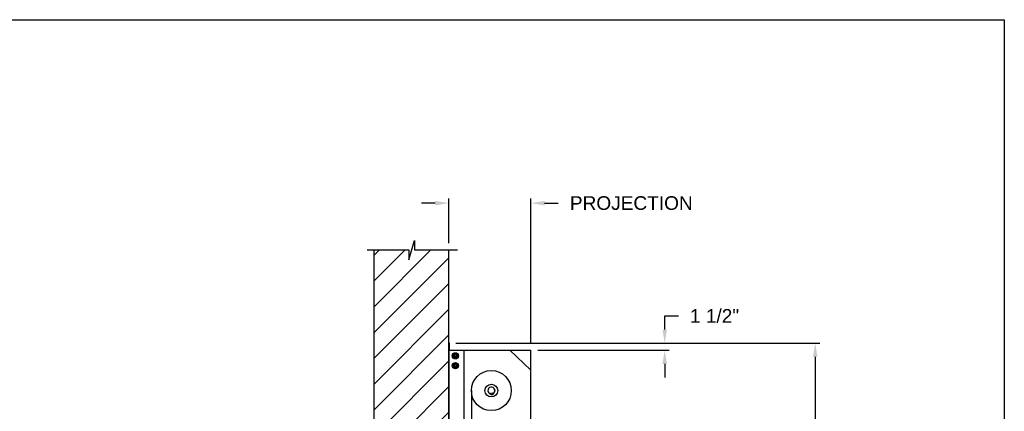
# Model space of a CAD drawing. Header units: inches. Extents: x 170 to 312, y 215 to 248.
# Tile 83 of 256: x 182.29 to 189.06, y 224.81 to 227.49. Entities that reach past the tile are written whole.
import ezdxf

# ---------------------------------------------------------------- set-up
doc = ezdxf.new("R2010")
doc.units = ezdxf.units.IN
doc.header["$LTSCALE"] = 0.25
doc.header["$MEASUREMENT"] = 0
doc.layers.add('ANNOTATIONS', color=1, linetype='Continuous')
doc.layers.add('MOTOR LH', color=7, linetype='Continuous')
doc.styles.add('ARIAL', font='arial.ttf', dxfattribs={"height": 0.09375})
doc.dimstyles.new('STANDARD$0', dxfattribs={"dimtxt": 0.09375, "dimasz": 0.09375, "dimexe": 0.03125, "dimexo": 0.046875, "dimgap": 0.09, "dimtad": 0, "dimtih": 1, "dimtoh": 1, "dimdec": 4, "dimzin": 0, "dimdsep": 46, "dimtxsty": 'ARIAL', "dimcen": 0.09, "dimadec": 0, "dimazin": 0, "dimtfac": 1, "dimtdec": 4, "dimtofl": 0, "dimtmove": 0, "dimatfit": 1, "dimfxl": 1, "dimtolj": 1, "dimtzin": 0, "dimarcsym": 0})

# ---------------------------------------------------------------- blocks, each defined once
blk = doc.blocks.new('*D102')
at = {"layer": 'ANNOTATIONS', "color": 0, "lineweight": -2, "transparency": 16777216}
for p, q in [((185.1491, 226.2347), (185.0553, 226.2347)), ((185.2428, 225.9603), (185.2428, 226.2659)), ((185.8067, 225.272), (185.8067, 226.2659)), ((185.9005, 226.2347), (185.9942, 226.2347))]:
    blk.add_line(p, q, dxfattribs=at)
at = {"layer": 'ANNOTATIONS', "color": 0, "transparency": 16777216}
for points in [[(185.1491, 226.2503), (185.1491, 226.219), (185.2428, 226.2347)], [(185.9005, 226.2503), (185.9005, 226.219), (185.8067, 226.2347)]]:
    blk.add_solid(points, dxfattribs=at)
at = {"layer": 'defpoints', "color": 0, "transparency": 16777216}
for p in [(185.8067, 226.2347), (185.2428, 225.9135), (185.8067, 225.2251)]:
    blk.add_point(p, dxfattribs=at)
at = {"layer": 'ANNOTATIONS', "color": 0, "transparency": 16777216, "insert": (186.4958, 226.2347), "char_height": 0.09375, "attachment_point": 5, "style": 'ARIAL'}
blk.add_mtext('\\A1;PROJECTION ', dxfattribs=at)
blk = doc.blocks.new('*D91')
at = {"layer": 'ANNOTATIONS', "color": 0, "lineweight": -2, "transparency": 16777216}
for p, q in [((185.2897, 225.2727), (187.7907, 225.2727)), ((187.7594, 225.179), (187.7594, 223.0613)), ((187.7594, 220.5089), (187.7594, 222.6265)), ((187.2942, 220.4151), (187.7907, 220.4151))]:
    blk.add_line(p, q, dxfattribs=at)
at = {"layer": 'ANNOTATIONS', "color": 0, "transparency": 16777216}
for points in [[(187.7438, 225.179), (187.775, 225.179), (187.7594, 225.2727)], [(187.7438, 220.5089), (187.775, 220.5089), (187.7594, 220.4151)]]:
    blk.add_solid(points, dxfattribs=at)
at = {"layer": 'defpoints', "color": 0, "transparency": 16777216}
for p in [(185.2428, 225.2727), (187.2474, 220.4151), (187.7594, 220.4151)]:
    blk.add_point(p, dxfattribs=at)
at = {"layer": 'ANNOTATIONS', "color": 0, "transparency": 16777216, "insert": (187.7594, 222.8439), "char_height": 0.09375, "attachment_point": 5, "style": 'ARIAL'}
blk.add_mtext('\\A1;TOTAL\\PHEIGHT', dxfattribs=at)
blk = doc.blocks.new('*D133')
at = {"layer": 'ANNOTATIONS', "color": 0, "lineweight": -2, "transparency": 16777216}
for p, q in [((186.7254, 225.3665), (186.7254, 225.4602)), ((186.7254, 225.4602), (186.8191, 225.4602)), ((185.8536, 225.2727), (186.7566, 225.2727)), ((185.8536, 225.2251), (186.7566, 225.2251)), ((186.7254, 225.1313), (186.7254, 225.0376))]:
    blk.add_line(p, q, dxfattribs=at)
at = {"layer": 'ANNOTATIONS', "color": 0, "transparency": 16777216}
for points in [[(186.7098, 225.3665), (186.741, 225.3665), (186.7254, 225.2727)], [(186.7098, 225.1313), (186.741, 225.1313), (186.7254, 225.2251)]]:
    blk.add_solid(points, dxfattribs=at)
at = {"layer": 'defpoints', "color": 0, "transparency": 16777216}
for p in [(185.8067, 225.2727), (185.8067, 225.2251), (186.7254, 225.2727)]:
    blk.add_point(p, dxfattribs=at)
at = {"layer": 'ANNOTATIONS', "color": 0, "transparency": 16777216, "insert": (187.0678, 225.4602), "char_height": 0.09375, "attachment_point": 5, "style": 'ARIAL'}
blk.add_mtext('\\A1;1 1/2"', dxfattribs=at)

msp = doc.modelspace()

# ---------------------------------------------------------------- hatches: boundary and pattern name
at = {"layer": 'MOTOR LH'}
h = msp.add_hatch(dxfattribs=at)
h.set_pattern_fill('ANSI31', color=256, style=0)
h.set_pattern_definition([(45, (-1.9832, -32.78357), (-0.08838835, 0.08838835), [])])
h.paths.add_polyline_path([(184.72721, 224.43674), (185.24283, 224.43674), (185.24283, 225.91347), (185.00634, 225.91347), (185.00634, 225.97813), (184.96792, 225.84477), (184.96792, 225.91347), (184.72721, 225.91347)])

# ---------------------------------------------------------------- linework, layer by layer
at = {"layer": 'defpoints'}
msp.add_lwpolyline([(189.05875, 214.75854), (169.58887, 214.75854), (169.58887, 227.49365), (189.05875, 227.49365)], close=True, dxfattribs=at)
at = {"layer": 'MOTOR LH'}
for p, q in [((184.96792, 225.84477), (185.00634, 225.97813)), ((185.00634, 225.97813), (185.00634, 225.91347)), ((184.68082, 225.91347), (184.96792, 225.91347)), ((184.72721, 225.91347), (184.72721, 220.41511)), ((184.96792, 225.91347), (184.96792, 225.84477)), ((185.00634, 225.91347), (185.30153, 225.91347)), ((185.24283, 220.41511), (185.24283, 225.91347)), ((185.24283, 225.21912), (185.24466, 225.21912)), ((185.24363, 225.27272), (185.24363, 225.22375)), ((185.24416, 225.22482), (185.24466, 225.22482)), ((185.24466, 220.41779), (185.24466, 225.22508)), ((185.24466, 225.22508), (185.80671, 225.22508)), ((185.24576, 225.22588), (185.24576, 225.27272)), ((185.24576, 225.22588), (185.24657, 225.22588)), ((185.24657, 225.22588), (185.24657, 225.27272)), ((185.34685, 220.41779), (185.34685, 225.22508)), ((185.66223, 225.22508), (185.80671, 225.08749)), ((185.80671, 224.52597), (185.80671, 225.22508)), ((185.29126, 225.19918), (185.2918, 225.20084)), ((185.29303, 225.19816), (185.29394, 225.19995)), ((185.30001, 225.19413), (185.30001, 225.19413)), ((185.30001, 225.17938), (185.30001, 225.17938)), ((185.29126, 225.13105), (185.2918, 225.13271)), ((185.29303, 225.13003), (185.29394, 225.13182)), ((185.30001, 225.126), (185.30001, 225.126)), ((185.30001, 225.11125), (185.30001, 225.11125)), ((185.24466, 225.03994), (185.24283, 225.03994)), ((185.39688, 224.94831), (185.39688, 220.41511)), ((185.55685, 224.95594), (185.55668, 224.95569)), ((185.55785, 224.94905), (185.55809, 224.94888)), ((185.53143, 224.92965), (185.54318, 224.93172)), ((185.53351, 224.91791), (185.53143, 224.92965)), ((185.54525, 224.91998), (185.53351, 224.91791)), ((185.54318, 224.93172), (185.54525, 224.91998))]:
    msp.add_line(p, q, dxfattribs=at)
at = {"layer": 'MOTOR LH', "flags": 128}
msp.add_lwpolyline([(185.55668, 224.95569), (185.5567, 224.95554), (185.55679, 224.95505), (185.55693, 224.95427), (185.5571, 224.95328), (185.55729, 224.95219), (185.55748, 224.95113), (185.55765, 224.9502), (185.55777, 224.9495), (185.55784, 224.94911), (185.55785, 224.94905)], dxfattribs=at)
at = {"layer": 'MOTOR LH'}
for centre, radius in [((185.28724, 225.18675), 0.02129), ((185.28724, 225.18675), 0.01277), ((185.28724, 225.18675), 0.00852), ((185.28724, 225.18675), 0.00719), ((185.28724, 225.11863), 0.02129), ((185.28724, 225.11863), 0.01277), ((185.28724, 225.11863), 0.00852), ((185.28724, 225.11863), 0.00719), ((185.5342, 224.94831), 0.13732), ((185.5342, 224.94831), 0.04357)]:
    msp.add_circle(centre, radius, dxfattribs=at)
for centre, radius, start, end in [((185.2447, 225.27272), 0.00187, 0, 180), ((185.24576, 225.22375), 0.00293, 180, 247.823064), ((185.2447, 225.27272), 0.00106, 0, 180), ((185.24576, 225.22375), 0.00213, 180, 238.667749), ((185.28724, 225.18675), 0.0148, 72.051719, 63.051719), ((185.28724, 225.11863), 0.0148, 72.051719, 63.051719), ((185.5342, 224.94831), 0.0239, 294.447986, 265.552014), ((185.5342, 224.94831), 0.02379, 18.428558, 265.483554), ((185.5342, 224.94831), 0.02379, 294.516446, 1.571434)]:
    msp.add_arc(centre, radius, start, end, dxfattribs=at)
for points, knots in [([(185.28085, 225.19782), (185.27996, 225.1973), (185.27813, 225.19625), (185.27602, 225.19503), (185.27481, 225.19433), (185.27446, 225.19413)], [0, 0, 0, 0, 0.40629, 0.8272757, 1, 1, 1, 1]), ([(185.27446, 225.18675), (185.27446, 225.18692), (185.27446, 225.18803), (185.27446, 225.19009), (185.27446, 225.19237), (185.27446, 225.19369), (185.27446, 225.19413)], [0, 0, 0, 0, 0.0665461, 0.4352796, 0.8145291, 1, 1, 1, 1]), ([(185.27446, 225.17938), (185.27446, 225.18), (185.27446, 225.18148), (185.27446, 225.18394), (185.27446, 225.18581), (185.27446, 225.18675)], [0, 0, 0, 0, 0.2654559, 0.628086, 1, 1, 1, 1]), ([(185.27446, 225.17938), (185.27546, 225.17881), (185.27748, 225.17764), (185.27969, 225.17636), (185.28082, 225.17571), (185.28085, 225.17569)], [0, 0, 0, 0, 0.4843319, 0.9863404, 1, 1, 1, 1]), ([(185.28724, 225.2015), (185.28624, 225.20093), (185.28422, 225.19976), (185.28201, 225.19849), (185.28088, 225.19783), (185.28085, 225.19782)], [0, 0, 0, 0, 0.4843217, 0.9863197, 1, 1, 1, 1]), ([(185.28085, 225.17569), (185.28174, 225.17518), (185.28356, 225.17412), (185.28568, 225.1729), (185.28689, 225.17221), (185.28724, 225.172)], [0, 0, 0, 0, 0.4063025, 0.8272788, 1, 1, 1, 1]), ([(185.29362, 225.19782), (185.29273, 225.19833), (185.29091, 225.19938), (185.28879, 225.20061), (185.28759, 225.2013), (185.28724, 225.2015)], [0, 0, 0, 0, 0.4063022, 0.8272792, 1, 1, 1, 1]), ([(185.29362, 225.19782), (185.29273, 225.19833), (185.29091, 225.19938), (185.28879, 225.20061), (185.28759, 225.2013), (185.28724, 225.2015)], [0, 0, 0, 0, 0.4062953, 0.8272806, 1, 1, 1, 1]), ([(185.28724, 225.172), (185.28823, 225.17258), (185.29025, 225.17375), (185.29246, 225.17502), (185.29359, 225.17567), (185.29362, 225.17569)], [0, 0, 0, 0, 0.4843419, 0.9863197, 1, 1, 1, 1]), ([(185.28724, 225.172), (185.28823, 225.17258), (185.29025, 225.17375), (185.29246, 225.17502), (185.29359, 225.17567), (185.29362, 225.17569)], [0, 0, 0, 0, 0.4843494, 0.9863201, 1, 1, 1, 1]), ([(185.30001, 225.19413), (185.29902, 225.1947), (185.29699, 225.19587), (185.29479, 225.19715), (185.29365, 225.1978), (185.29362, 225.19782)], [0, 0, 0, 0, 0.4843315, 0.9863404, 1, 1, 1, 1]), ([(185.30001, 225.19413), (185.29902, 225.1947), (185.29699, 225.19587), (185.29479, 225.19715), (185.29365, 225.1978), (185.29362, 225.19782)], [0, 0, 0, 0, 0.4843392, 0.9863408, 1, 1, 1, 1]), ([(185.29362, 225.17569), (185.29452, 225.17621), (185.29634, 225.17726), (185.29845, 225.17848), (185.29966, 225.17918), (185.30001, 225.17938)], [0, 0, 0, 0, 0.4062902, 0.8272757, 1, 1, 1, 1]), ([(185.29362, 225.17569), (185.29452, 225.17621), (185.29634, 225.17726), (185.29845, 225.17848), (185.29966, 225.17918), (185.30001, 225.17938)], [0, 0, 0, 0, 0.4062829, 0.8272765, 1, 1, 1, 1]), ([(185.30001, 225.18675), (185.30001, 225.18692), (185.30001, 225.18803), (185.30001, 225.19009), (185.30001, 225.19237), (185.30001, 225.19369), (185.30001, 225.19413)], [0, 0, 0, 0, 0.066545, 0.4352822, 0.8145299, 1, 1, 1, 1]), ([(185.30001, 225.17938), (185.30001, 225.18), (185.30001, 225.18148), (185.30001, 225.18394), (185.30001, 225.18581), (185.30001, 225.18675)], [0, 0, 0, 0, 0.2654559, 0.628086, 1, 1, 1, 1]), ([(185.30001, 225.17938), (185.30001, 225.18), (185.30001, 225.18148), (185.30001, 225.18394), (185.30001, 225.18581), (185.30001, 225.18675)], [0, 0, 0, 0, 0.2654541, 0.6280925, 1, 1, 1, 1]), ([(185.28085, 225.12969), (185.27996, 225.12917), (185.27814, 225.12812), (185.27602, 225.1269), (185.27481, 225.1262), (185.27446, 225.126)], [0, 0, 0, 0, 0.4063027, 0.8272597, 1, 1, 1, 1]), ([(185.27446, 225.11863), (185.27446, 225.1188), (185.27446, 225.1199), (185.27446, 225.12196), (185.27446, 225.12424), (185.27446, 225.12557), (185.27446, 225.126)], [0, 0, 0, 0, 0.066546, 0.435279, 0.8145683, 1, 1, 1, 1]), ([(185.27446, 225.11125), (185.27446, 225.11188), (185.27446, 225.11335), (185.27446, 225.11581), (185.27446, 225.11768), (185.27446, 225.11863)], [0, 0, 0, 0, 0.2654667, 0.6280709, 1, 1, 1, 1]), ([(185.27446, 225.11125), (185.27546, 225.11068), (185.27748, 225.10951), (185.27969, 225.10824), (185.28082, 225.10758), (185.28085, 225.10756)], [0, 0, 0, 0, 0.4843421, 0.9863197, 1, 1, 1, 1]), ([(185.28724, 225.13338), (185.28624, 225.1328), (185.28422, 225.13164), (185.28201, 225.13036), (185.28088, 225.12971), (185.28085, 225.12969)], [0, 0, 0, 0, 0.4843421, 0.9863407, 1, 1, 1, 1]), ([(185.28085, 225.10756), (185.28174, 225.10705), (185.28356, 225.106), (185.28568, 225.10477), (185.28689, 225.10408), (185.28724, 225.10388)], [0, 0, 0, 0, 0.40630275, 0.82725925, 1, 1, 1, 1]), ([(185.29362, 225.12969), (185.29273, 225.13021), (185.29091, 225.13126), (185.28879, 225.13248), (185.28759, 225.13317), (185.28724, 225.13338)], [0, 0, 0, 0, 0.4062819, 0.8272595, 1, 1, 1, 1]), ([(185.29362, 225.12969), (185.29273, 225.13021), (185.29091, 225.13126), (185.28879, 225.13248), (185.28759, 225.13317), (185.28724, 225.13338)], [0, 0, 0, 0, 0.4062749, 0.8272609, 1, 1, 1, 1]), ([(185.28724, 225.10388), (185.28823, 225.10445), (185.29025, 225.10562), (185.29246, 225.10689), (185.29359, 225.10755), (185.29362, 225.10756)], [0, 0, 0, 0, 0.4843419, 0.9863197, 1, 1, 1, 1]), ([(185.28724, 225.10388), (185.28823, 225.10445), (185.29025, 225.10562), (185.29246, 225.10689), (185.29359, 225.10755), (185.29362, 225.10756)], [0, 0, 0, 0, 0.4843494, 0.9863201, 1, 1, 1, 1]), ([(185.30001, 225.126), (185.29902, 225.12658), (185.297, 225.12774), (185.29479, 225.12902), (185.29365, 225.12967), (185.29362, 225.12969)], [0, 0, 0, 0, 0.4843417, 0.9863197, 1, 1, 1, 1]), ([(185.30001, 225.126), (185.29902, 225.12658), (185.297, 225.12774), (185.29479, 225.12902), (185.29365, 225.12967), (185.29362, 225.12969)], [0, 0, 0, 0, 0.4843494, 0.9863201, 1, 1, 1, 1]), ([(185.29362, 225.10756), (185.29452, 225.10808), (185.29634, 225.10913), (185.29845, 225.11035), (185.29966, 225.11105), (185.30001, 225.11125)], [0, 0, 0, 0, 0.4063029, 0.8272597, 1, 1, 1, 1]), ([(185.29362, 225.10756), (185.29452, 225.10808), (185.29634, 225.10913), (185.29845, 225.11035), (185.29966, 225.11105), (185.30001, 225.11125)], [0, 0, 0, 0, 0.4062955, 0.8272605, 1, 1, 1, 1]), ([(185.30001, 225.11863), (185.30001, 225.1188), (185.30001, 225.1199), (185.30001, 225.12196), (185.30001, 225.12424), (185.30001, 225.12557), (185.30001, 225.126)], [0, 0, 0, 0, 0.066545, 0.4352816, 0.8145691, 1, 1, 1, 1]), ([(185.30001, 225.11125), (185.30001, 225.11188), (185.30001, 225.11335), (185.30001, 225.11581), (185.30001, 225.11768), (185.30001, 225.11863)], [0, 0, 0, 0, 0.26546669, 0.62807091, 1, 1, 1, 1]), ([(185.30001, 225.11125), (185.30001, 225.11188), (185.30001, 225.11335), (185.30001, 225.11581), (185.30001, 225.11768), (185.30001, 225.11863)], [0, 0, 0, 0, 0.2654649, 0.6280774, 1, 1, 1, 1])]:
    msp.add_open_spline(points, degree=3, knots=knots, dxfattribs=at)

# ---------------------------------------------------------------- dimensions: what is measured, and where the dimension line sits
at = {"layer": 'ANNOTATIONS'}
dim = msp.add_linear_dim(base=(185.80671, 226.23467), p1=(185.24283, 225.91347), p2=(185.80671, 225.22508), text='PROJECTION ', dimstyle='STANDARD$0', dxfattribs=at)
dim.commit()
dim.dimension.update_dxf_attribs({"geometry": '*D102', "text_midpoint": (186.49582, 226.23467)})
for base, p1, p2, text, picture, middle in [((186.72538, 225.27272), (185.80671, 225.22508), (185.80671, 225.27272), '1 1/2"', '*D133', (187.06782, 225.46022)), ((187.75941, 220.41511), (185.24283, 225.27272), (187.24736, 220.41511), 'TOTAL\\PHEIGHT', '*D91', (187.75941, 222.84392))]:
    dim = msp.add_linear_dim(base=base, p1=p1, p2=p2, angle=90, text=text, dimstyle='STANDARD$0', dxfattribs=at)
    dim.commit()
    dim.dimension.update_dxf_attribs({"geometry": picture, "text_midpoint": middle})

doc.saveas('drawing.dxf')
